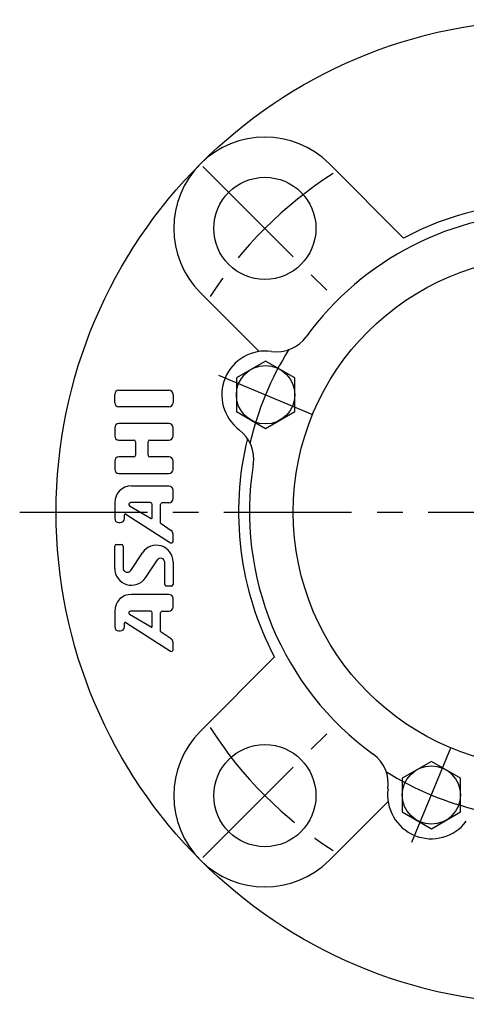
# Model space of a CAD drawing. Extents: x -72 to 163, y -72 to 164.
# Tile 1 of 8: x -72 to -11, y -67 to 68. Entities that reach past the tile are written whole.
import ezdxf

# ---------------------------------------------------------------- set-up
doc = ezdxf.new("R2010")
doc.units = 0
doc.header["$LTSCALE"] = 14
doc.linetypes.add('CENTER', pattern=[2, 1.25, -0.25, 0.25, -0.25])
doc.layers.get('0').update_dxf_attribs({"linetype": 'CONTINUOUS'})
doc.layers.add('1', color=3, linetype='CONTINUOUS')
doc.layers.add('CENTER', color=1, linetype='CENTER')

msp = doc.modelspace()

# ---------------------------------------------------------------- linework, layer by layer
for p, q in [((-30.05, 47.73), (-19.88, 37.56)), ((-47.73, 30.05), (-39.69, 22.01)), ((-38.8, 20.69), (-42.8, 18.38)), ((-34.8, 18.38), (-38.8, 20.69)), ((-42.8, 18.38), (-42.8, 13.76)), ((-34.8, 13.76), (-34.8, 18.38)), ((-42.8, 13.76), (-38.8, 11.45)), ((-38.8, 11.45), (-34.8, 13.76)), ((-47.73, -30.05), (-37.56, -19.88)), ((-16.07, -34.19), (-20.07, -36.5)), ((-12.07, -36.5), (-16.07, -34.19)), ((-20.07, -36.5), (-20.07, -41.11)), ((-12.07, -41.11), (-12.07, -36.5)), ((-30.05, -47.73), (-22.01, -39.69)), ((-20.07, -41.11), (-16.07, -43.42)), ((-16.07, -43.42), (-12.07, -41.11))]:
    msp.add_line(p, q)
for centre, radius in [((0, 0), 67.5), ((-38.89, 38.89), 7), ((0, 0), 35), ((-38.8, 16.07), 4), ((-38.89, -38.89), 7), ((-16.07, -38.8), 4)]:
    msp.add_circle(centre, radius)
for centre, radius, start, end in [((-38.89, 38.89), 12.5, 45, 225), ((0, 0), 42.5, 62.1046, 117.8954), ((0, 0), 41, 35.8876, 144.1117), ((-37.27, 26.97), 5, 261.9652, 324.1117), ((-38.8, 16.07), 6, 81.9652, 233.0348), ((-45.42, 7.28), 5, 350.8883, 53.0348), ((0, 0), 42.5, 166.26, 207.8954), ((0, 0), 41, 170.8883, 234.1117), ((-38.89, -38.89), 12.5, 135, 315), ((-26.97, -37.27), 5, 351.9652, 54.1117), ((-16.07, -38.8), 6, 171.9652, 323.0348)]:
    msp.add_arc(centre, radius, start, end)
at = {"layer": '1'}
for p, q in [((-58.9, 16.7), (-52.04, 16.7)), ((-59.47, 14.99), (-59.47, 16.13)), ((-51.47, 16.13), (-51.47, 14.99)), ((-52.04, 14.42), (-58.9, 14.42)), ((-59.47, 11.56), (-59.47, 10.42)), ((-52.04, 12.13), (-58.9, 12.13)), ((-51.47, 10.42), (-51.47, 11.56)), ((-58.9, 9.85), (-56.84, 9.85)), ((-56.61, 9.62), (-56.61, 7.79)), ((-54.9, 7.79), (-54.9, 9.62)), ((-54.67, 9.85), (-52.04, 9.85)), ((-59.47, 6.99), (-59.47, 5.85)), ((-56.84, 7.56), (-58.9, 7.56)), ((-52.04, 7.56), (-54.67, 7.56)), ((-51.47, 5.85), (-51.47, 6.99)), ((-58.9, 5.28), (-52.04, 5.28)), ((-52.04, 3.56), (-57.18, 3.56)), ((-51.47, 1.85), (-51.47, 2.99)), ((-59.47, 1.28), (-59.47, -0.88)), ((-57.43, 0.85), (-54.5, -0.91)), ((-54.56, 1.28), (-57.31, 1.28)), ((-54.33, -0.81), (-54.33, 1.05)), ((-53.18, -1.52), (-53.18, 1.05)), ((-52.96, 1.28), (-52.04, 1.28)), ((-58.14, -0.88), (-58.14, -0.4)), ((-57.97, -0.3), (-51.82, -4.22)), ((-58.9, -1.46), (-58.71, -1.46)), ((-51.72, -2.56), (-53.13, -1.62)), ((-51.47, -4.02), (-51.47, -3.03)), ((-59.47, -7.75), (-59.47, -4.67)), ((-59.24, -4.44), (-58.56, -4.44)), ((-58.33, -4.67), (-58.33, -7.69)), ((-57.28, -8.01), (-55.66, -5.58)), ((-53.66, -6.58), (-55.28, -9.02)), ((-52.61, -9.92), (-52.61, -6.9)), ((-51.47, -6.85), (-51.47, -9.92)), ((-51.7, -10.15), (-52.38, -10.15)), ((-52.04, -11.3), (-57.18, -11.3)), ((-51.47, -13.01), (-51.47, -11.87)), ((-59.47, -13.58), (-59.47, -15.74)), ((-57.43, -14.01), (-54.5, -15.76)), ((-54.56, -13.58), (-57.31, -13.58)), ((-54.33, -15.67), (-54.33, -13.81)), ((-53.18, -16.38), (-53.18, -13.81)), ((-52.96, -13.58), (-52.04, -13.58)), ((-58.14, -15.74), (-58.14, -15.26)), ((-57.97, -15.16), (-51.82, -19.07)), ((-58.9, -16.31), (-58.72, -16.31)), ((-51.72, -17.41), (-53.13, -16.47)), ((-51.47, -18.88), (-51.47, -17.89))]:
    msp.add_line(p, q, dxfattribs=at)
for centre, radius, start, end in [((-58.9, 16.13), 0.571, 90, 180), ((-52.04, 16.13), 0.571, 0, 90), ((-58.9, 14.99), 0.571, 180, 270), ((-52.04, 14.99), 0.571, 270, 0), ((-58.9, 11.56), 0.571, 90, 180), ((-52.04, 11.56), 0.571, 0, 90), ((-58.9, 10.42), 0.571, 180, 270), ((-56.84, 9.62), 0.229, 0, 90), ((-54.67, 9.62), 0.229, 90, 180), ((-52.04, 10.42), 0.571, 270, 0), ((-58.9, 6.99), 0.571, 90, 180), ((-56.84, 7.79), 0.229, 270, 0), ((-54.67, 7.79), 0.229, 180, 270), ((-52.04, 6.99), 0.571, 0, 90), ((-58.9, 5.85), 0.571, 180, 270), ((-52.04, 5.85), 0.571, 270, 0), ((-57.18, 1.28), 2.29, 90, 180), ((-52.04, 2.99), 0.571, 0, 90), ((-52.04, 1.85), 0.571, 270, 0), ((-57.31, 1.05), 0.229, 90, 239.0362), ((-54.56, 1.05), 0.229, 0, 90), ((-52.96, 1.05), 0.229, 90, 180), ((-58.9, -0.88), 0.571, 180, 270), ((-58.71, -0.88), 0.571, 270, 0), ((-58.03, -0.4), 0.114, 57.5288, 180), ((-54.44, -0.81), 0.114, 239.0362, 0), ((-53.07, -1.52), 0.114, 180, 236.3099), ((-52.04, -3.03), 0.571, 0, 56.3099), ((-51.7, -4.02), 0.229, 237.5288, 0), ((-59.24, -4.67), 0.229, 90, 180), ((-58.56, -4.67), 0.229, 0, 90), ((-53.76, -6.85), 2.29, 0, 146.3099), ((-53.18, -6.9), 0.571, 0, 146.3099), ((-57.18, -7.75), 2.29, 180, 326.3099), ((-57.76, -7.69), 0.571, 180, 326.3099), ((-52.38, -9.92), 0.229, 180, 270), ((-51.7, -9.92), 0.229, 270, 0), ((-57.18, -13.58), 2.29, 90, 180), ((-52.04, -11.87), 0.571, 0, 90), ((-52.04, -13.01), 0.571, 270, 0), ((-57.31, -13.81), 0.229, 90, 239.0362), ((-54.56, -13.81), 0.229, 0, 90), ((-52.96, -13.81), 0.229, 90, 180), ((-58.9, -15.74), 0.571, 180, 270), ((-58.71, -15.74), 0.571, 270, 0), ((-58.03, -15.26), 0.114, 57.5288, 180), ((-54.44, -15.67), 0.114, 239.0362, 0), ((-53.07, -16.38), 0.114, 180, 236.3099), ((-52.04, -17.89), 0.571, 0, 56.3099), ((-51.7, -18.88), 0.229, 237.5288, 0)]:
    msp.add_arc(centre, radius, start, end, dxfattribs=at)
at = {"layer": 'CENTER'}
for p, q in [((-47.38, 47.38), (-30.41, 30.41)), ((-45.27, 18.75), (-32.34, 13.39)), ((-72.5, 0), (72.5, 0)), ((-47.38, -47.38), (-30.41, -30.41)), ((-18.75, -45.27), (-13.39, -32.34))]:
    msp.add_line(p, q, dxfattribs=at)
for radius, start, end in [(55, 122.4742, 147.5258), (42, 147.9401, 167.0599), (55, 212.4742, 237.5258), (42, 237.9401, 257.0599)]:
    msp.add_arc((0, 0), radius, start, end, dxfattribs=at)

doc.saveas('drawing.dxf')
